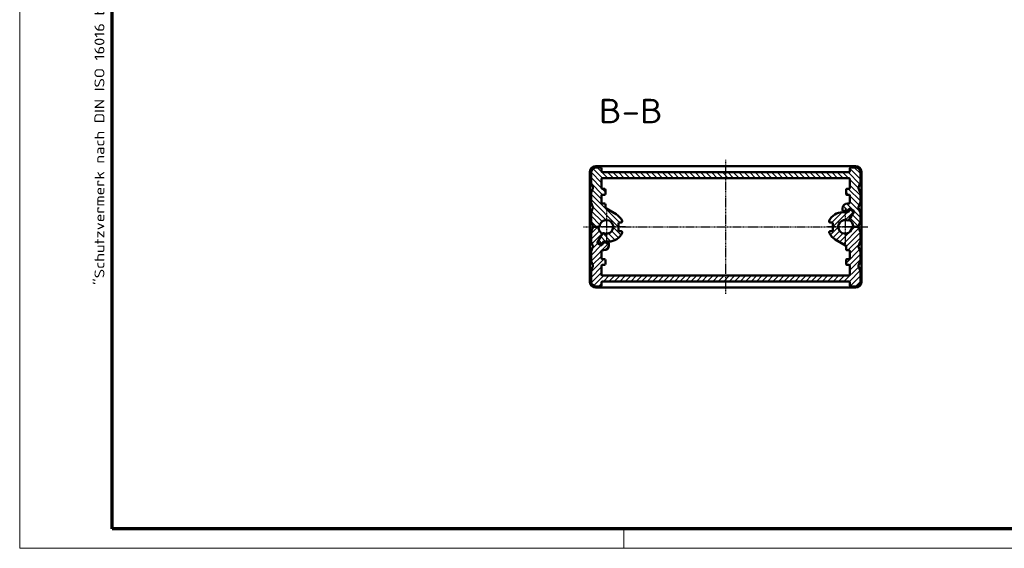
# Model space of a CAD drawing. Header units: millimetres. Extents: x 1 to 419, y 1 to 296.
# Tile 1 of 3: x 1 to 203, y 1 to 109. Entities that reach past the tile are written whole.
import ezdxf

# ---------------------------------------------------------------- set-up
doc = ezdxf.new("R2010")
doc.units = ezdxf.units.MM
doc.linetypes.add('CHAIN', pattern=[0.3543, 0.2362, -0.0295, 0.0591, -0.0295])
doc.linetypes.add('DASH_DOT', pattern=[0.37, 0.24, -0.06, 0.01, -0.06])
doc.layers.get('0').update_dxf_attribs({"lineweight": 25})
for name, color, linetype, lineweight in [('Mittellinie (ISO)', 1, 'DASH_DOT', 25), ('Mittelpunktmarkierung (ISO)', 1, 'DASH_DOT', 25), ('Rahmen (ISO)', 7, 'Continuous', 70), ('Schraffur (ISO)', 1, 'Continuous', 18), ('Sichtbar (ISO)', 7, 'Continuous', 50), ('Symbol (ISO)', 1, 'Continuous', 25)]:
    doc.layers.add(name, color=color, linetype=linetype, lineweight=lineweight)
doc.styles.add('5', font='isocpeur.ttf', dxfattribs={"width": 1.1})
doc.styles.add('Notiztext (DIN)', font='isocpeur.ttf', dxfattribs={"width": 1.1})

# ---------------------------------------------------------------- blocks, each defined once
blk = doc.blocks.new('Ränder Bopla-A3-Rahmen')
at = {"color": 1, "linetype": 'Continuous', "lineweight": 18}
for p, q in [((1, 1), (1, 296)), ((125, 5), (125, 1)), ((419, 1), (1, 1))]:
    blk.add_line(p, q, dxfattribs=at)
at = {"color": 3, "linetype": 'Continuous', "lineweight": 70}
for p, q in [((20, 5), (20, 292)), ((415, 5), (20, 5))]:
    blk.add_line(p, q, dxfattribs=at)
at = {"layer": 'Rahmen (ISO)', "color": 1, "insert": (19, 55), "char_height": 2.03, "width": 168.977, "attachment_point": 7, "rotation": 90, "style": 'Notiztext (DIN)'}
blk.add_mtext('\\fISOCPEUR|b0|i0;\\W1.20;\\H2.0300;"Schutzvermerk nach DIN ISO 16016 beachten" \\fISOCPEUR|b0|i1;\\W1.20;\\H2.0300;"Please pay attention to copyright note DIN ISO 16016"', dxfattribs=at)

msp = doc.modelspace()

# ---------------------------------------------------------------- hatches: boundary and pattern name
at = {"layer": 'Schraffur (ISO)'}
h = msp.add_hatch(dxfattribs=at)
h.set_pattern_fill('ANSI31', color=256, scale=6.35, angle=90.000210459, style=0)
h.set_pattern_definition([(135.0002, (0, 0), (-0.561264, -0.561268), [])])
edge = h.paths.add_edge_path()
edge.add_ellipse((171.247321, 78.3283576), major_axis=(0.2, 0), ratio=1, start_angle=270, end_angle=360)
edge.add_line((171.447321, 78.3283576), (171.447321, 78.9283576))
edge.add_ellipse((171.647321, 78.9283576), major_axis=(0, 0.2), ratio=1, start_angle=0, end_angle=90, ccw=False)
edge.add_line((171.647321, 79.1283576), (172.597321, 79.1283576))
edge.add_ellipse((172.597321, 78.1283576), major_axis=(1, 0), ratio=1, start_angle=0, end_angle=90, ccw=False)
edge.add_line((173.597321, 78.1283576), (173.597321, 75.9672337))
edge.add_ellipse((173.397321, 75.9672337), major_axis=(0.1854368, -0.0749213), ratio=1, start_angle=0, end_angle=22, ccw=False)
edge.add_line((173.5827577, 75.8923124), (173.2235649, 75.0032789))
edge.add_ellipse((173.4090017, 74.9283576), major_axis=(-0.1854368, -0.0749213), ratio=1, start_angle=316, end_angle=360)
edge.add_line((173.2235649, 74.8534363), (173.5827577, 73.9644029))
edge.add_ellipse((173.397321, 73.8894816), major_axis=(0.2, 0), ratio=1, start_angle=0, end_angle=22, ccw=False)
edge.add_line((173.597321, 73.8894816), (173.597321, 71.9672337))
edge.add_ellipse((173.397321, 71.9672337), major_axis=(0.1854368, -0.0749213), ratio=1, start_angle=0, end_angle=22, ccw=False)
edge.add_line((173.5827577, 71.8923124), (173.2235649, 71.0032789))
edge.add_ellipse((173.4090017, 70.9283576), major_axis=(-0.1854368, -0.0749213), ratio=1, start_angle=316, end_angle=360)
edge.add_line((173.2235649, 70.8534363), (173.5827577, 69.9644029))
edge.add_ellipse((173.397321, 69.8894816), major_axis=(0.2, 0), ratio=1, start_angle=0, end_angle=22, ccw=False)
edge.add_line((173.597321, 69.8894816), (173.597321, 67.9672337))
edge.add_ellipse((173.397321, 67.9672337), major_axis=(0.1854368, -0.0749213), ratio=1, start_angle=0, end_angle=22, ccw=False)
edge.add_line((173.5827577, 67.8923124), (173.2438298, 67.0534363))
edge.add_ellipse((173.058393, 67.1283576), major_axis=(0, -0.2), ratio=1, start_angle=0, end_angle=68, ccw=False)
edge.add_line((173.058393, 66.9283576), (172.2864784, 66.9283576))
edge.add_ellipse((172.2864784, 67.1283576), major_axis=(-0.1988278, -0.0216216), ratio=1, start_angle=0, end_angle=83.793732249, ccw=False)
edge.add_ellipse((170.447321, 66.9283576), major_axis=(0.974645, 1.3313779), ratio=1, start_angle=312.412535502, end_angle=360)
edge.add_ellipse((171.5401047, 68.4211147), major_axis=(-0.1732051, 0.1), ratio=1, start_angle=0, end_angle=83.793732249, ccw=False)
edge.add_line((171.3668997, 68.5211147), (172.147321, 69.872844))
edge.add_line((172.147321, 69.872844), (172.247321, 70.0460491))
edge.add_ellipse((172.0741159, 70.1460491), major_axis=(0.1, 0.1732051), ratio=1, start_angle=270, end_angle=360)
edge.add_line((172.1741159, 70.3192542), (171.5678981, 70.6692542))
edge.add_ellipse((171.4678981, 70.4960491), major_axis=(-0.1732051, 0.1), ratio=1, start_angle=270, end_angle=360)
edge.add_line((171.294693, 70.5960491), (171.0824063, 70.2283576))
edge.add_ellipse((170.9092012, 70.3283576), major_axis=(0, -0.2), ratio=1, start_angle=0, end_angle=60, ccw=False)
edge.add_line((170.9092012, 70.1283576), (170.147321, 70.1283576))
edge.add_ellipse((170.147321, 70.3283576), major_axis=(-0.2, 0), ratio=1, start_angle=0, end_angle=90, ccw=False)
edge.add_line((169.947321, 70.3283576), (169.947321, 70.7283576))
edge.add_ellipse((170.947321, 70.7283576), major_axis=(0, 1), ratio=1, start_angle=0, end_angle=90, ccw=False)
edge.add_line((170.947321, 71.7283576), (171.247321, 71.7283576))
edge.add_ellipse((171.247321, 71.9283576), major_axis=(0.2, 0), ratio=1, start_angle=270, end_angle=360)
edge.add_line((171.447321, 71.9283576), (171.447321, 73.3283576))
edge.add_ellipse((171.247321, 73.3283576), major_axis=(0, 0.2), ratio=1, start_angle=270, end_angle=360)
edge.add_line((171.247321, 73.5283576), (170.847321, 73.5283576))
edge.add_ellipse((170.847321, 73.7283576), major_axis=(-0.2, 0), ratio=1, start_angle=0, end_angle=90, ccw=False)
edge.add_line((170.647321, 73.7283576), (170.647321, 74.5283576))
edge.add_ellipse((170.847321, 74.5283576), major_axis=(0, 0.2), ratio=1, start_angle=0, end_angle=90, ccw=False)
edge.add_line((170.847321, 74.7283576), (171.247321, 74.7283576))
edge.add_ellipse((171.247321, 74.9283576), major_axis=(0.2, 0), ratio=1, start_angle=270, end_angle=360)
edge.add_line((171.447321, 74.9283576), (171.447321, 76.7283576))
edge.add_ellipse((171.247321, 76.7283576), major_axis=(0, 0.2), ratio=1, start_angle=270, end_angle=360)
edge.add_line((171.247321, 76.9283576), (120.647321, 76.9283576))
edge.add_ellipse((120.647321, 76.7283576), major_axis=(-0.2, 0), ratio=1, start_angle=270, end_angle=360)
edge.add_line((120.447321, 76.7283576), (120.447321, 74.9283576))
edge.add_ellipse((120.647321, 74.9283576), major_axis=(0, -0.2), ratio=1, start_angle=270, end_angle=360)
edge.add_line((120.647321, 74.7283576), (121.047321, 74.7283576))
edge.add_ellipse((121.047321, 74.5283576), major_axis=(0.2, 0), ratio=1, start_angle=0, end_angle=90, ccw=False)
edge.add_line((121.247321, 74.5283576), (121.247321, 73.7283576))
edge.add_ellipse((121.047321, 73.7283576), major_axis=(0, -0.2), ratio=1, start_angle=0, end_angle=90, ccw=False)
edge.add_line((121.047321, 73.5283576), (120.647321, 73.5283576))
edge.add_ellipse((120.647321, 73.3283576), major_axis=(-0.2, 0), ratio=1, start_angle=270, end_angle=360)
edge.add_line((120.447321, 73.3283576), (120.447321, 71.9283576))
edge.add_ellipse((120.647321, 71.9283576), major_axis=(0, -0.2), ratio=1, start_angle=270, end_angle=360)
edge.add_line((120.647321, 71.7283576), (121.047321, 71.7283576))
edge.add_ellipse((121.047321, 71.5283576), major_axis=(0.2, 0), ratio=1, start_angle=0, end_angle=90, ccw=False)
edge.add_line((121.247321, 71.5283576), (121.247321, 70.9120745))
edge.add_ellipse((121.447321, 70.9120745), major_axis=(-0.1, -0.1732051), ratio=1, start_angle=300, end_angle=360)
edge.add_line((121.347321, 70.7388694), (123.447321, 69.5264338))
edge.add_ellipse((121.947321, 66.9283576), major_axis=(2.7321429, 1.2391107), ratio=1, start_angle=0, end_angle=35.604247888, ccw=False)
edge.add_ellipse((124.497321, 68.084861), major_axis=(0.2, 0), ratio=1, start_angle=0, end_angle=24.395752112, ccw=False)
edge.add_line((124.697321, 68.084861), (124.697321, 68.0283576))
edge.add_ellipse((124.497321, 68.0283576), major_axis=(0, -0.2), ratio=1, start_angle=0, end_angle=90, ccw=False)
edge.add_line((124.497321, 67.8283576), (124.147321, 67.8283576))
edge.add_ellipse((124.147321, 67.6283576), major_axis=(-0.2, 0), ratio=1, start_angle=270, end_angle=360)
edge.add_line((123.947321, 67.6283576), (123.947321, 66.2283576))
edge.add_ellipse((124.147321, 66.2283576), major_axis=(0, -0.2), ratio=1, start_angle=270, end_angle=360)
edge.add_line((124.147321, 66.0283576), (124.497321, 66.0283576))
edge.add_ellipse((124.497321, 65.8283576), major_axis=(0.2, 0), ratio=1, start_angle=0, end_angle=90, ccw=False)
edge.add_line((124.697321, 65.8283576), (124.697321, 65.7718543))
edge.add_ellipse((124.497321, 65.7718543), major_axis=(0.1821429, -0.0826074), ratio=1, start_angle=0, end_angle=24.395752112, ccw=False)
edge.add_ellipse((121.947321, 66.9283576), major_axis=(0, -3), ratio=1, start_angle=0, end_angle=65.604247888, ccw=False)
edge.add_line((121.947321, 63.9283576), (120.9854407, 63.9283576))
edge.add_ellipse((120.9854407, 63.7283576), major_axis=(-0.1732051, 0.1), ratio=1, start_angle=300, end_angle=360)
edge.add_line((120.8122357, 63.8283576), (120.6133464, 63.4838713))
edge.add_ellipse((120.4401413, 63.5838713), major_axis=(-0.1, -0.1732051), ratio=1, start_angle=0, end_angle=90, ccw=False)
edge.add_line((120.3401413, 63.4106662), (119.820526, 63.7106662))
edge.add_ellipse((119.920526, 63.8838713), major_axis=(-0.1732051, 0.1), ratio=1, start_angle=0, end_angle=90, ccw=False)
edge.add_line((119.747321, 63.9838713), (120.5277423, 65.3356006))
edge.add_line((120.5277423, 65.3356006), (120.6535956, 65.5535849))
edge.add_ellipse((120.8268006, 65.4535849), major_axis=(0.077565, 0.1843466), ratio=1, start_angle=0, end_angle=82.819244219, ccw=False)
edge.add_ellipse((121.447321, 66.9283576), major_axis=(-1.3890194, 0.175), ratio=1, start_angle=74.361511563, end_angle=360)
edge.add_ellipse((119.8598702, 67.1283576), major_axis=(0, -0.2), ratio=1, start_angle=0, end_angle=82.819244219, ccw=False)
edge.add_line((119.8598702, 66.9283576), (119.6081635, 66.9283576))
edge.add_line((119.6081635, 66.9283576), (118.8362489, 66.9283576))
edge.add_ellipse((118.8362489, 67.1283576), major_axis=(-0.1854368, -0.0749213), ratio=1, start_angle=0, end_angle=68, ccw=False)
edge.add_line((118.6508121, 67.0534363), (118.3118842, 67.8923124))
edge.add_ellipse((118.497321, 67.9672337), major_axis=(-0.2, 0), ratio=1, start_angle=0, end_angle=22, ccw=False)
edge.add_line((118.297321, 67.9672337), (118.297321, 69.8894816))
edge.add_ellipse((118.497321, 69.8894816), major_axis=(-0.1854368, 0.0749213), ratio=1, start_angle=0, end_angle=22, ccw=False)
edge.add_line((118.3118842, 69.9644029), (118.671077, 70.8534363))
edge.add_ellipse((118.4856402, 70.9283576), major_axis=(0.1854368, 0.0749213), ratio=1, start_angle=316, end_angle=360)
edge.add_line((118.671077, 71.0032789), (118.3118842, 71.8923124))
edge.add_ellipse((118.497321, 71.9672337), major_axis=(-0.2, 0), ratio=1, start_angle=0, end_angle=22, ccw=False)
edge.add_line((118.297321, 71.9672337), (118.297321, 73.8894816))
edge.add_ellipse((118.497321, 73.8894816), major_axis=(-0.1854368, 0.0749213), ratio=1, start_angle=0, end_angle=22, ccw=False)
edge.add_line((118.3118842, 73.9644029), (118.671077, 74.8534363))
edge.add_ellipse((118.4856402, 74.9283576), major_axis=(0.1854368, 0.0749213), ratio=1, start_angle=316, end_angle=360)
edge.add_line((118.671077, 75.0032789), (118.3118842, 75.8923124))
edge.add_ellipse((118.497321, 75.9672337), major_axis=(-0.2, 0), ratio=1, start_angle=0, end_angle=22, ccw=False)
edge.add_line((118.297321, 75.9672337), (118.297321, 78.1283576))
edge.add_ellipse((119.297321, 78.1283576), major_axis=(0, 1), ratio=1, start_angle=0, end_angle=90, ccw=False)
edge.add_line((119.297321, 79.1283576), (120.247321, 79.1283576))
edge.add_ellipse((120.247321, 78.9283576), major_axis=(0.2, 0), ratio=1, start_angle=0, end_angle=90, ccw=False)
edge.add_line((120.447321, 78.9283576), (120.447321, 78.3283576))
edge.add_ellipse((120.647321, 78.3283576), major_axis=(0, -0.2), ratio=1, start_angle=270, end_angle=360)
edge.add_line((120.647321, 78.1283576), (171.247321, 78.1283576))
h = msp.add_hatch(dxfattribs=at)
h.set_pattern_fill('ANSI31', color=256, scale=6.35, style=0)
h.set_pattern_definition([(45, (0, 0), (-0.561266, 0.561266), [])])
edge = h.paths.add_edge_path()
edge.add_ellipse((120.647321, 55.5283576), major_axis=(-0.2, 0), ratio=1, start_angle=270, end_angle=360)
edge.add_line((120.447321, 55.5283576), (120.447321, 54.9283576))
edge.add_ellipse((120.247321, 54.9283576), major_axis=(0, -0.2), ratio=1, start_angle=0, end_angle=90, ccw=False)
edge.add_line((120.247321, 54.7283576), (119.297321, 54.7283576))
edge.add_ellipse((119.297321, 55.7283576), major_axis=(-1, 0), ratio=1, start_angle=0, end_angle=90, ccw=False)
edge.add_line((118.297321, 55.7283576), (118.297321, 57.8894816))
edge.add_ellipse((118.497321, 57.8894816), major_axis=(-0.1854368, 0.0749213), ratio=1, start_angle=0, end_angle=22, ccw=False)
edge.add_line((118.3118842, 57.9644029), (118.671077, 58.8534363))
edge.add_ellipse((118.4856402, 58.9283576), major_axis=(0.1854368, 0.0749213), ratio=1, start_angle=316, end_angle=360)
edge.add_line((118.671077, 59.0032789), (118.3118842, 59.8923124))
edge.add_ellipse((118.497321, 59.9672337), major_axis=(-0.2, 0), ratio=1, start_angle=0, end_angle=22, ccw=False)
edge.add_line((118.297321, 59.9672337), (118.297321, 61.8894816))
edge.add_ellipse((118.497321, 61.8894816), major_axis=(-0.1854368, 0.0749213), ratio=1, start_angle=0, end_angle=22, ccw=False)
edge.add_line((118.3118842, 61.9644029), (118.671077, 62.8534363))
edge.add_ellipse((118.4856402, 62.9283576), major_axis=(0.1854368, 0.0749213), ratio=1, start_angle=316, end_angle=360)
edge.add_line((118.671077, 63.0032789), (118.3118842, 63.8923124))
edge.add_ellipse((118.497321, 63.9672337), major_axis=(-0.2, 0), ratio=1, start_angle=0, end_angle=22, ccw=False)
edge.add_line((118.297321, 63.9672337), (118.297321, 65.8894816))
edge.add_ellipse((118.497321, 65.8894816), major_axis=(-0.1854368, 0.0749213), ratio=1, start_angle=0, end_angle=22, ccw=False)
edge.add_line((118.3118842, 65.9644029), (118.6508121, 66.8032789))
edge.add_ellipse((118.8362489, 66.7283576), major_axis=(0, 0.2), ratio=1, start_angle=0, end_angle=68, ccw=False)
edge.add_line((118.8362489, 66.9283576), (119.6081635, 66.9283576))
edge.add_ellipse((119.6081635, 66.7283576), major_axis=(0.1988278, 0.0216216), ratio=1, start_angle=0, end_angle=83.793732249, ccw=False)
edge.add_ellipse((121.447321, 66.9283576), major_axis=(-0.974645, -1.3313779), ratio=1, start_angle=312.412535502, end_angle=360)
edge.add_ellipse((120.3545372, 65.4356006), major_axis=(0.1732051, -0.1), ratio=1, start_angle=0, end_angle=83.793732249, ccw=False)
edge.add_line((120.5277423, 65.3356006), (119.747321, 63.9838713))
edge.add_line((119.747321, 63.9838713), (119.647321, 63.8106662))
edge.add_ellipse((119.820526, 63.7106662), major_axis=(-0.1, -0.1732051), ratio=1, start_angle=270, end_angle=360)
edge.add_line((119.720526, 63.5374611), (120.3267438, 63.1874611))
edge.add_ellipse((120.4267438, 63.3606662), major_axis=(0.1732051, -0.1), ratio=1, start_angle=270, end_angle=360)
edge.add_line((120.5999489, 63.2606662), (120.8122357, 63.6283576))
edge.add_ellipse((120.9854407, 63.5283576), major_axis=(0, 0.2), ratio=1, start_angle=0, end_angle=60, ccw=False)
edge.add_line((120.9854407, 63.7283576), (121.747321, 63.7283576))
edge.add_ellipse((121.747321, 63.5283576), major_axis=(0.2, 0), ratio=1, start_angle=0, end_angle=90, ccw=False)
edge.add_line((121.947321, 63.5283576), (121.947321, 63.1283576))
edge.add_ellipse((120.947321, 63.1283576), major_axis=(0, -1), ratio=1, start_angle=0, end_angle=90, ccw=False)
edge.add_line((120.947321, 62.1283576), (120.647321, 62.1283576))
edge.add_ellipse((120.647321, 61.9283576), major_axis=(-0.2, 0), ratio=1, start_angle=270, end_angle=360)
edge.add_line((120.447321, 61.9283576), (120.447321, 60.5283576))
edge.add_ellipse((120.647321, 60.5283576), major_axis=(0, -0.2), ratio=1, start_angle=270, end_angle=360)
edge.add_line((120.647321, 60.3283576), (121.047321, 60.3283576))
edge.add_ellipse((121.047321, 60.1283576), major_axis=(0.2, 0), ratio=1, start_angle=0, end_angle=90, ccw=False)
edge.add_line((121.247321, 60.1283576), (121.247321, 59.3283576))
edge.add_ellipse((121.047321, 59.3283576), major_axis=(0, -0.2), ratio=1, start_angle=0, end_angle=90, ccw=False)
edge.add_line((121.047321, 59.1283576), (120.647321, 59.1283576))
edge.add_ellipse((120.647321, 58.9283576), major_axis=(-0.2, 0), ratio=1, start_angle=270, end_angle=360)
edge.add_line((120.447321, 58.9283576), (120.447321, 57.1283576))
edge.add_ellipse((120.647321, 57.1283576), major_axis=(0, -0.2), ratio=1, start_angle=270, end_angle=360)
edge.add_line((120.647321, 56.9283576), (171.247321, 56.9283576))
edge.add_ellipse((171.247321, 57.1283576), major_axis=(0.2, 0), ratio=1, start_angle=270, end_angle=360)
edge.add_line((171.447321, 57.1283576), (171.447321, 58.9283576))
edge.add_ellipse((171.247321, 58.9283576), major_axis=(0, 0.2), ratio=1, start_angle=270, end_angle=360)
edge.add_line((171.247321, 59.1283576), (170.847321, 59.1283576))
edge.add_ellipse((170.847321, 59.3283576), major_axis=(-0.2, 0), ratio=1, start_angle=0, end_angle=90, ccw=False)
edge.add_line((170.647321, 59.3283576), (170.647321, 60.1283576))
edge.add_ellipse((170.847321, 60.1283576), major_axis=(0, 0.2), ratio=1, start_angle=0, end_angle=90, ccw=False)
edge.add_line((170.847321, 60.3283576), (171.247321, 60.3283576))
edge.add_ellipse((171.247321, 60.5283576), major_axis=(0.2, 0), ratio=1, start_angle=270, end_angle=360)
edge.add_line((171.447321, 60.5283576), (171.447321, 61.9283576))
edge.add_ellipse((171.247321, 61.9283576), major_axis=(0, 0.2), ratio=1, start_angle=270, end_angle=360)
edge.add_line((171.247321, 62.1283576), (170.847321, 62.1283576))
edge.add_ellipse((170.847321, 62.3283576), major_axis=(-0.2, 0), ratio=1, start_angle=0, end_angle=90, ccw=False)
edge.add_line((170.647321, 62.3283576), (170.647321, 62.9446408))
edge.add_ellipse((170.447321, 62.9446408), major_axis=(0.1, 0.1732051), ratio=1, start_angle=300, end_angle=360)
edge.add_line((170.547321, 63.1178458), (168.447321, 64.3302814))
edge.add_ellipse((169.947321, 66.9283576), major_axis=(-2.7321429, -1.2391107), ratio=1, start_angle=0, end_angle=35.604247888, ccw=False)
edge.add_ellipse((167.397321, 65.7718543), major_axis=(-0.2, 0), ratio=1, start_angle=0, end_angle=24.395752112, ccw=False)
edge.add_line((167.197321, 65.7718543), (167.197321, 65.8283576))
edge.add_ellipse((167.397321, 65.8283576), major_axis=(0, 0.2), ratio=1, start_angle=0, end_angle=90, ccw=False)
edge.add_line((167.397321, 66.0283576), (167.747321, 66.0283576))
edge.add_ellipse((167.747321, 66.2283576), major_axis=(0.2, 0), ratio=1, start_angle=270, end_angle=360)
edge.add_line((167.947321, 66.2283576), (167.947321, 67.6283576))
edge.add_ellipse((167.747321, 67.6283576), major_axis=(0, 0.2), ratio=1, start_angle=270, end_angle=360)
edge.add_line((167.747321, 67.8283576), (167.397321, 67.8283576))
edge.add_ellipse((167.397321, 68.0283576), major_axis=(-0.2, 0), ratio=1, start_angle=0, end_angle=90, ccw=False)
edge.add_line((167.197321, 68.0283576), (167.197321, 68.084861))
edge.add_ellipse((167.397321, 68.084861), major_axis=(-0.1821429, 0.0826074), ratio=1, start_angle=0, end_angle=24.395752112, ccw=False)
edge.add_ellipse((169.947321, 66.9283576), major_axis=(0, 3), ratio=1, start_angle=0, end_angle=65.604247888, ccw=False)
edge.add_line((169.947321, 69.9283576), (170.9092012, 69.9283576))
edge.add_ellipse((170.9092012, 70.1283576), major_axis=(0.1732051, -0.1), ratio=1, start_angle=300, end_angle=360)
edge.add_line((171.0824063, 70.0283576), (171.2812956, 70.372844))
edge.add_ellipse((171.4545006, 70.272844), major_axis=(0.1, 0.1732051), ratio=1, start_angle=0, end_angle=90, ccw=False)
edge.add_line((171.5545006, 70.4460491), (172.0741159, 70.1460491))
edge.add_ellipse((171.9741159, 69.972844), major_axis=(0.1732051, -0.1), ratio=1, start_angle=0, end_angle=90, ccw=False)
edge.add_line((172.147321, 69.872844), (171.3668997, 68.5211147))
edge.add_line((171.3668997, 68.5211147), (171.2410464, 68.3031303))
edge.add_ellipse((171.0678413, 68.4031303), major_axis=(-0.077565, -0.1843466), ratio=1, start_angle=0, end_angle=82.819244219, ccw=False)
edge.add_ellipse((170.447321, 66.9283576), major_axis=(1.3890194, -0.175), ratio=1, start_angle=74.361511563, end_angle=360)
edge.add_ellipse((172.0347717, 66.7283576), major_axis=(0, 0.2), ratio=1, start_angle=0, end_angle=82.819244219, ccw=False)
edge.add_line((172.0347717, 66.9283576), (172.2864784, 66.9283576))
edge.add_line((172.2864784, 66.9283576), (173.058393, 66.9283576))
edge.add_ellipse((173.058393, 66.7283576), major_axis=(0.1854368, 0.0749213), ratio=1, start_angle=0, end_angle=68, ccw=False)
edge.add_line((173.2438298, 66.8032789), (173.5827577, 65.9644029))
edge.add_ellipse((173.397321, 65.8894816), major_axis=(0.2, 0), ratio=1, start_angle=0, end_angle=22, ccw=False)
edge.add_line((173.597321, 65.8894816), (173.597321, 63.9672337))
edge.add_ellipse((173.397321, 63.9672337), major_axis=(0.1854368, -0.0749213), ratio=1, start_angle=0, end_angle=22, ccw=False)
edge.add_line((173.5827577, 63.8923124), (173.2235649, 63.0032789))
edge.add_ellipse((173.4090017, 62.9283576), major_axis=(-0.1854368, -0.0749213), ratio=1, start_angle=316, end_angle=360)
edge.add_line((173.2235649, 62.8534363), (173.5827577, 61.9644029))
edge.add_ellipse((173.397321, 61.8894816), major_axis=(0.2, 0), ratio=1, start_angle=0, end_angle=22, ccw=False)
edge.add_line((173.597321, 61.8894816), (173.597321, 59.9672337))
edge.add_ellipse((173.397321, 59.9672337), major_axis=(0.1854368, -0.0749213), ratio=1, start_angle=0, end_angle=22, ccw=False)
edge.add_line((173.5827577, 59.8923124), (173.2235649, 59.0032789))
edge.add_ellipse((173.4090017, 58.9283576), major_axis=(-0.1854368, -0.0749213), ratio=1, start_angle=316, end_angle=360)
edge.add_line((173.2235649, 58.8534363), (173.5827577, 57.9644029))
edge.add_ellipse((173.397321, 57.8894816), major_axis=(0.2, 0), ratio=1, start_angle=0, end_angle=22, ccw=False)
edge.add_line((173.597321, 57.8894816), (173.597321, 55.7283576))
edge.add_ellipse((172.597321, 55.7283576), major_axis=(0, -1), ratio=1, start_angle=0, end_angle=90, ccw=False)
edge.add_line((172.597321, 54.7283576), (171.647321, 54.7283576))
edge.add_ellipse((171.647321, 54.9283576), major_axis=(-0.2, 0), ratio=1, start_angle=0, end_angle=90, ccw=False)
edge.add_line((171.447321, 54.9283576), (171.447321, 55.5283576))
edge.add_ellipse((171.247321, 55.5283576), major_axis=(0, 0.2), ratio=1, start_angle=270, end_angle=360)
edge.add_line((171.247321, 55.7283576), (120.647321, 55.7283576))

# ---------------------------------------------------------------- linework, layer by layer
at = {"layer": 'Mittellinie (ISO)', "linetype": 'CHAIN'}
for p, q in [((145.947321, 53.1783576), (145.947321, 80.6783576)), ((116.747321, 66.9283576), (175.147321, 66.9283576))]:
    msp.add_line(p, q, dxfattribs=at)
at = {"layer": 'Mittelpunktmarkierung (ISO)', "linetype": 'CHAIN'}
for p, q in [((121.447321, 70.8283576), (121.447321, 63.0283576)), ((170.447321, 70.8283576), (170.447321, 63.0283576)), ((125.347321, 66.9283576), (118.947321, 66.9283576)), ((172.947321, 66.9283576), (166.547321, 66.9283576))]:
    msp.add_line(p, q, dxfattribs=at)
at = {"layer": 'Sichtbar (ISO)'}
for p, q in [((119.247321, 79.3783576), (172.647321, 79.3783576)), ((120.247321, 79.1283576), (119.297321, 79.1283576)), ((120.447321, 78.3283576), (120.447321, 78.9283576)), ((171.447321, 78.9283576), (171.447321, 78.3283576)), ((172.597321, 79.1283576), (171.647321, 79.1283576)), ((118.047321, 55.6783576), (118.047321, 78.1783576)), ((118.297321, 78.1283576), (118.297321, 75.9672337)), ((171.247321, 78.1283576), (120.647321, 78.1283576)), ((120.647321, 76.9283576), (171.247321, 76.9283576)), ((173.597321, 75.9672337), (173.597321, 78.1283576)), ((173.847321, 78.1783576), (173.847321, 55.6783576)), ((118.3118842, 75.8923124), (118.671077, 75.0032789)), ((118.671077, 74.8534363), (118.3118842, 73.9644029)), ((120.447321, 74.9283576), (120.447321, 76.7283576)), ((171.447321, 76.7283576), (171.447321, 74.9283576)), ((173.2235649, 75.0032789), (173.5827577, 75.8923124)), ((173.5827577, 73.9644029), (173.2235649, 74.8534363)), ((118.297321, 73.8894816), (118.297321, 71.9672337)), ((120.447321, 71.9283576), (120.447321, 73.3283576)), ((121.047321, 74.7283576), (120.647321, 74.7283576)), ((120.647321, 73.5283576), (121.047321, 73.5283576)), ((121.247321, 73.7283576), (121.247321, 74.5283576)), ((170.647321, 74.5283576), (170.647321, 73.7283576)), ((171.247321, 74.7283576), (170.847321, 74.7283576)), ((170.847321, 73.5283576), (171.247321, 73.5283576)), ((171.447321, 73.3283576), (171.447321, 71.9283576)), ((173.597321, 71.9672337), (173.597321, 73.8894816)), ((118.3118842, 71.8923124), (118.671077, 71.0032789)), ((118.671077, 70.8534363), (118.3118842, 69.9644029)), ((121.047321, 71.7283576), (120.647321, 71.7283576)), ((121.247321, 70.9120745), (121.247321, 71.5283576)), ((171.247321, 71.7283576), (170.947321, 71.7283576)), ((173.2235649, 71.0032789), (173.5827577, 71.8923124)), ((173.5827577, 69.9644029), (173.2235649, 70.8534363)), ((118.297321, 69.8894816), (118.297321, 67.9672337)), ((123.447321, 69.5264338), (121.347321, 70.7388694)), ((169.947321, 70.7283576), (169.947321, 70.3283576)), ((170.9092012, 69.9283576), (169.947321, 69.9283576)), ((170.147321, 70.1283576), (170.9092012, 70.1283576)), ((171.0824063, 70.2283576), (171.294693, 70.5960491)), ((171.2812956, 70.372844), (171.0824063, 70.0283576)), ((171.2410464, 68.3031303), (172.147321, 69.872844)), ((172.247321, 70.0460491), (171.3668997, 68.5211147)), ((172.0741159, 70.1460491), (171.5545006, 70.4460491)), ((171.5678981, 70.6692542), (172.1741159, 70.3192542)), ((173.597321, 67.9672337), (173.597321, 69.8894816)), ((118.3118842, 67.8923124), (118.6508121, 67.0534363)), ((118.6508121, 66.8032789), (118.3118842, 65.9644029)), ((119.6081635, 66.9283576), (118.8362489, 66.9283576)), ((118.8362489, 66.9283576), (119.8598702, 66.9283576)), ((123.947321, 66.2283576), (123.947321, 67.6283576)), ((124.147321, 67.8283576), (124.497321, 67.8283576)), ((124.697321, 68.0283576), (124.697321, 68.084861)), ((167.197321, 68.084861), (167.197321, 68.0283576)), ((167.397321, 67.8283576), (167.747321, 67.8283576)), ((167.947321, 67.6283576), (167.947321, 66.2283576)), ((173.058393, 66.9283576), (172.0347717, 66.9283576)), ((172.2864784, 66.9283576), (173.058393, 66.9283576)), ((173.2438298, 67.0534363), (173.5827577, 67.8923124)), ((173.5827577, 65.9644029), (173.2438298, 66.8032789)), ((118.297321, 65.8894816), (118.297321, 63.9672337)), ((119.647321, 63.8106662), (120.5277423, 65.3356006)), ((120.6535956, 65.5535849), (119.747321, 63.9838713)), ((124.497321, 66.0283576), (124.147321, 66.0283576)), ((124.697321, 65.7718543), (124.697321, 65.8283576)), ((167.197321, 65.8283576), (167.197321, 65.7718543)), ((167.747321, 66.0283576), (167.397321, 66.0283576)), ((173.597321, 63.9672337), (173.597321, 65.8894816)), ((118.3118842, 63.8923124), (118.671077, 63.0032789)), ((118.671077, 62.8534363), (118.3118842, 61.9644029)), ((120.3267438, 63.1874611), (119.720526, 63.5374611)), ((119.820526, 63.7106662), (120.3401413, 63.4106662)), ((120.8122357, 63.6283576), (120.5999489, 63.2606662)), ((120.6133464, 63.4838713), (120.8122357, 63.8283576)), ((120.9854407, 63.9283576), (121.947321, 63.9283576)), ((121.747321, 63.7283576), (120.9854407, 63.7283576)), ((121.947321, 63.1283576), (121.947321, 63.5283576)), ((168.447321, 64.3302814), (170.547321, 63.1178458)), ((170.647321, 62.9446408), (170.647321, 62.3283576)), ((173.2235649, 63.0032789), (173.5827577, 63.8923124)), ((173.5827577, 61.9644029), (173.2235649, 62.8534363)), ((118.297321, 61.8894816), (118.297321, 59.9672337)), ((120.447321, 60.5283576), (120.447321, 61.9283576)), ((120.647321, 62.1283576), (120.947321, 62.1283576)), ((170.847321, 62.1283576), (171.247321, 62.1283576)), ((171.447321, 61.9283576), (171.447321, 60.5283576)), ((173.597321, 59.9672337), (173.597321, 61.8894816)), ((118.3118842, 59.8923124), (118.671077, 59.0032789)), ((118.671077, 58.8534363), (118.3118842, 57.9644029)), ((120.447321, 57.1283576), (120.447321, 58.9283576)), ((121.047321, 60.3283576), (120.647321, 60.3283576)), ((120.647321, 59.1283576), (121.047321, 59.1283576)), ((121.247321, 59.3283576), (121.247321, 60.1283576)), ((170.647321, 60.1283576), (170.647321, 59.3283576)), ((171.247321, 60.3283576), (170.847321, 60.3283576)), ((170.847321, 59.1283576), (171.247321, 59.1283576)), ((171.447321, 58.9283576), (171.447321, 57.1283576)), ((173.2235649, 59.0032789), (173.5827577, 59.8923124)), ((173.5827577, 57.9644029), (173.2235649, 58.8534363)), ((118.297321, 57.8894816), (118.297321, 55.7283576)), ((171.247321, 56.9283576), (120.647321, 56.9283576)), ((173.597321, 55.7283576), (173.597321, 57.8894816)), ((119.297321, 54.7283576), (120.247321, 54.7283576)), ((120.447321, 54.9283576), (120.447321, 55.5283576)), ((120.647321, 55.7283576), (171.247321, 55.7283576)), ((171.447321, 55.5283576), (171.447321, 54.9283576)), ((171.647321, 54.7283576), (172.597321, 54.7283576)), ((172.647321, 54.4783576), (119.247321, 54.4783576))]:
    msp.add_line(p, q, dxfattribs=at)
for centre, radius, start, end in [((119.247321, 78.1783576), 1.2, 90, 180), ((119.297321, 78.1283576), 1, 90, 180), ((120.247321, 78.9283576), 0.2, 0, 90), ((171.647321, 78.9283576), 0.2, 90, 180), ((172.597321, 78.1283576), 1, 0, 90), ((172.647321, 78.1783576), 1.2, 0, 90), ((120.647321, 78.3283576), 0.2, 180, 270), ((120.647321, 76.7283576), 0.2, 90, 180), ((171.247321, 78.3283576), 0.2, 270, 0), ((171.247321, 76.7283576), 0.2, 0, 90), ((118.497321, 75.9672337), 0.2, 180, 202), ((118.4856402, 74.9283576), 0.2, 338, 22), ((120.647321, 74.9283576), 0.2, 180, 270), ((171.247321, 74.9283576), 0.2, 270, 0), ((173.4090017, 74.9283576), 0.2, 158, 202), ((173.397321, 75.9672337), 0.2, 338, 0), ((118.497321, 73.8894816), 0.2, 158, 180), ((120.647321, 73.3283576), 0.2, 90, 180), ((121.047321, 74.5283576), 0.2, 0, 90), ((121.047321, 73.7283576), 0.2, 270, 0), ((170.847321, 74.5283576), 0.2, 90, 180), ((170.847321, 73.7283576), 0.2, 180, 270), ((171.247321, 73.3283576), 0.2, 0, 90), ((173.397321, 73.8894816), 0.2, 0, 22), ((118.497321, 71.9672337), 0.2, 180, 202), ((118.4856402, 70.9283576), 0.2, 338, 22), ((120.647321, 71.9283576), 0.2, 180, 270), ((121.047321, 71.5283576), 0.2, 0, 90), ((121.447321, 70.9120745), 0.2, 180, 240), ((170.947321, 70.7283576), 1, 90, 180), ((171.247321, 71.9283576), 0.2, 270, 0), ((173.4090017, 70.9283576), 0.2, 158, 202), ((173.397321, 71.9672337), 0.2, 338, 0), ((118.497321, 69.8894816), 0.2, 158, 180), ((121.947321, 66.9283576), 3, 24.395752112, 60), ((169.947321, 66.9283576), 3, 90, 155.604247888), ((170.147321, 70.3283576), 0.2, 180, 270), ((170.9092012, 70.3283576), 0.2, 270, 330), ((170.9092012, 70.1283576), 0.2, 270, 330), ((171.4545006, 70.272844), 0.2, 60, 150), ((171.4678981, 70.4960491), 0.2, 60, 150), ((171.9741159, 69.972844), 0.2, 330, 60), ((172.0741159, 70.1460491), 0.2, 330, 60), ((173.397321, 69.8894816), 0.2, 0, 22), ((118.497321, 67.9672337), 0.2, 180, 202), ((118.8362489, 67.1283576), 0.2, 202, 270), ((118.8362489, 66.7283576), 0.2, 90, 158), ((119.6081635, 66.7283576), 0.2, 6.206267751, 90), ((121.447321, 66.9283576), 1.75, 180, 180.688718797), ((121.447321, 66.9283576), 1.65, 186.206267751, 233.793732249), ((119.8598702, 67.1283576), 0.2, 270, 352.819244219), ((121.447321, 66.9283576), 1.4, 247.180755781, 172.819244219), ((124.147321, 67.6283576), 0.2, 90, 180), ((124.497321, 68.0283576), 0.2, 270, 0), ((124.497321, 68.084861), 0.2, 0, 24.395752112), ((167.397321, 68.084861), 0.2, 155.604247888, 180), ((167.397321, 68.0283576), 0.2, 180, 270), ((167.747321, 67.6283576), 0.2, 0, 90), ((170.447321, 66.9283576), 1.4, 67.180755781, 352.819244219), ((171.0678413, 68.4031303), 0.2, 247.180755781, 330), ((170.447321, 66.9283576), 1.75, 59.311281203, 60), ((171.5401047, 68.4211147), 0.2, 150, 233.793732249), ((170.447321, 66.9283576), 1.65, 6.206267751, 53.793732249), ((172.0347717, 66.7283576), 0.2, 90, 172.819244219), ((172.2864784, 67.1283576), 0.2, 186.206267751, 270), ((170.447321, 66.9283576), 1.75, 0, 0.688718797), ((173.058393, 67.1283576), 0.2, 270, 338), ((173.058393, 66.7283576), 0.2, 22, 90), ((173.397321, 67.9672337), 0.2, 338, 0), ((118.497321, 65.8894816), 0.2, 158, 180), ((120.3545372, 65.4356006), 0.2, 330, 53.793732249), ((121.447321, 66.9283576), 1.75, 239.311281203, 240), ((120.8268006, 65.4535849), 0.2, 67.180755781, 150), ((121.947321, 66.9283576), 3, 270, 335.604247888), ((124.147321, 66.2283576), 0.2, 180, 270), ((124.497321, 65.8283576), 0.2, 0, 90), ((124.497321, 65.7718543), 0.2, 335.604247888, 0), ((167.397321, 65.8283576), 0.2, 90, 180), ((167.397321, 65.7718543), 0.2, 180, 204.395752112), ((169.947321, 66.9283576), 3, 204.395752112, 240), ((167.747321, 66.2283576), 0.2, 270, 0), ((173.397321, 65.8894816), 0.2, 0, 22), ((118.497321, 63.9672337), 0.2, 180, 202), ((118.4856402, 62.9283576), 0.2, 338, 22), ((119.820526, 63.7106662), 0.2, 150, 240), ((119.920526, 63.8838713), 0.2, 150, 240), ((120.4267438, 63.3606662), 0.2, 240, 330), ((120.4401413, 63.5838713), 0.2, 240, 330), ((120.9854407, 63.7283576), 0.2, 90, 150), ((120.9854407, 63.5283576), 0.2, 90, 150), ((120.947321, 63.1283576), 1, 270, 0), ((121.747321, 63.5283576), 0.2, 0, 90), ((170.447321, 62.9446408), 0.2, 0, 60), ((173.4090017, 62.9283576), 0.2, 158, 202), ((173.397321, 63.9672337), 0.2, 338, 0), ((118.497321, 61.8894816), 0.2, 158, 180), ((120.647321, 61.9283576), 0.2, 90, 180), ((170.847321, 62.3283576), 0.2, 180, 270), ((171.247321, 61.9283576), 0.2, 0, 90), ((173.397321, 61.8894816), 0.2, 0, 22), ((118.497321, 59.9672337), 0.2, 180, 202), ((118.4856402, 58.9283576), 0.2, 338, 22), ((120.647321, 60.5283576), 0.2, 180, 270), ((120.647321, 58.9283576), 0.2, 90, 180), ((121.047321, 60.1283576), 0.2, 0, 90), ((121.047321, 59.3283576), 0.2, 270, 0), ((170.847321, 60.1283576), 0.2, 90, 180), ((170.847321, 59.3283576), 0.2, 180, 270), ((171.247321, 60.5283576), 0.2, 270, 0), ((171.247321, 58.9283576), 0.2, 0, 90), ((173.4090017, 58.9283576), 0.2, 158, 202), ((173.397321, 59.9672337), 0.2, 338, 0), ((118.497321, 57.8894816), 0.2, 158, 180), ((120.647321, 57.1283576), 0.2, 180, 270), ((171.247321, 57.1283576), 0.2, 270, 0), ((173.397321, 57.8894816), 0.2, 0, 22), ((119.247321, 55.6783576), 1.2, 180, 270), ((119.297321, 55.7283576), 1, 180, 270), ((120.247321, 54.9283576), 0.2, 270, 0), ((120.647321, 55.5283576), 0.2, 90, 180), ((171.247321, 55.5283576), 0.2, 0, 90), ((171.647321, 54.9283576), 0.2, 180, 270), ((172.597321, 55.7283576), 1, 270, 0), ((172.647321, 55.6783576), 1.2, 270, 0)]:
    msp.add_arc(centre, radius, start, end, dxfattribs=at)

# ---------------------------------------------------------------- block references
msp.add_blockref('Ränder Bopla-A3-Rahmen', (0, 0))

# ---------------------------------------------------------------- texts
at = {"layer": 'Symbol (ISO)', "color": 3, "insert": (119.9176938, 88.1995548), "char_height": 5, "attachment_point": 7, "style": '5'}
msp.add_mtext('B-B', dxfattribs=at)

doc.saveas('drawing.dxf')
